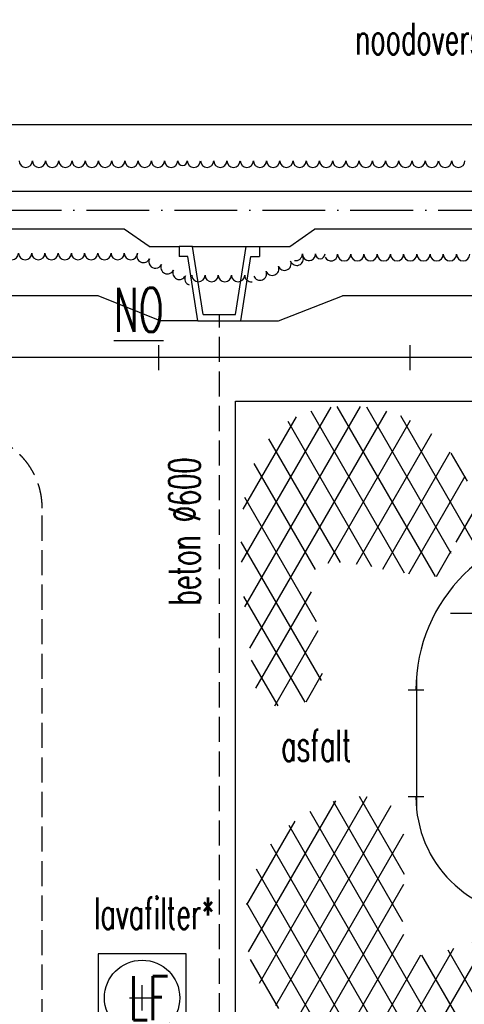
# Model space of a CAD drawing. Extents: x 0 to 420700, y 0 to 297000.
# Tile 5 of 18: x 132966 to 150663, y 190003 to 229196. Entities that reach past the tile are written whole.
import ezdxf

# ---------------------------------------------------------------- set-up
doc = ezdxf.new("R2010")
doc.units = 0
doc.header["$LTSCALE"] = 500
doc.linetypes.add('CENTRE_M', pattern=[7, 5, -1, 0, -1])
doc.linetypes.add('HIDDEN_M', pattern=[2.75, 2, -0.75])
doc.layers.get('0').update_dxf_attribs({"linetype": 'CONTINUOUS'})
for name, color, linetype in [('B1', 52, 'CONTINUOUS'), ('B2', 30, 'CONTINUOUS'), ('BCL2', 12, 'CENTRE_M'), ('BHL4', 140, 'HIDDEN_M'), ('BHP1', 127, 'CONTINUOUS'), ('BTXT1', 52, 'CONTINUOUS'), ('BTXT2', 123, 'CONTINUOUS'), ('BTXT3', 141, 'CONTINUOUS')]:
    doc.layers.add(name, color=color, linetype=linetype)
doc.layers.get('0').freeze()
doc.styles.get("Standard").update_dxf_attribs({"font": 'SIMPLEX.shx', "width": 0.6, "height": 1000})

# ---------------------------------------------------------------- blocks, each defined once
blk = doc.blocks.new('H')
for p, q in [((0, -500), (0, 500)), ((-500, 0), (500, 0))]:
    blk.add_line(p, q)
at = {"invisible_edges": 15}
blk.add_3dface([(-1501, 1499, -1), (-1501, -1501, -1), (1499, -1501, -1), (1499, 1499, -1)], dxfattribs=at)
blk = doc.blocks.new('*X12')
at = {"color": 0}
for p, q in [((141800, 207604), (145364, 213778)), ((141930, 205830), (146532, 213800)), ((142131, 204179), (147579, 213614)), ((148287, 207160), (144563, 213610)), ((149515, 207033), (145606, 213803)), ((150139, 207951), (146777, 213775)), ((141860, 209709), (143981, 213383)), ((145240, 207564), (148526, 213255)), ((151035, 208400), (148131, 213430)), ((146985, 207414), (143647, 213196)), ((145729, 207590), (142884, 212518)), ((146372, 207523), (149373, 212721)), ((147414, 207329), (150106, 211992)), ((150786, 210831), (150142, 211946)), ((144740, 207304), (142300, 211529)), ((148455, 207132), (150701, 211022)), ((144784, 205227), (141926, 210178)), ((150342, 208400), (151120, 209748)), ((144980, 202886), (141787, 208418)), ((149553, 207034), (150139, 208049)), ((144323, 202026), (141890, 206239)), ((142365, 202583), (144584, 206427)), ((143117, 201887), (144851, 204889)), ((143252, 201880), (142198, 203706)), ((144364, 202046), (145024, 203190)), ((142078, 192087), (145550, 198101)), ((142512, 190838), (146802, 198269)), ((148210, 193292), (145452, 198070)), ((148280, 195172), (146491, 198271)), ((143155, 189952), (147756, 197921)), ((149402, 189228), (144527, 197672)), ((142003, 193956), (143933, 197299)), ((148359, 189035), (143693, 197116)), ((143971, 189364), (148256, 196787)), ((147281, 188903), (142967, 196373)), ((146145, 188869), (142385, 195381)), ((144927, 189020), (148258, 194791)), ((144900, 189027), (142012, 194028)), ((151046, 189620), (152950, 192918)), ((145998, 188876), (148258, 192791)), ((149703, 189293), (151680, 192717)), ((152420, 190001), (150983, 192490)), ((153407, 190292), (151962, 192794)), ((152421, 190001), (153860, 192493)), ((148403, 189042), (150245, 192233)), ((151426, 189722), (150019, 192159)), ((143276, 189839), (142148, 191792)), ((147163, 188893), (148938, 191968)), ((150422, 189461), (148977, 191964)), ((153814, 190414), (154247, 191164)), ((154390, 190588), (154263, 190808))]:
    blk.add_line(p, q, dxfattribs=at)

msp = doc.modelspace()

# ---------------------------------------------------------------- linework, layer by layer
at = {"layer": 'B1'}
msp.add_line((305523, 215745, -2), (91113, 215745, -3), dxfattribs=at)
for points in [[(132944, 223582, 1), (133470, 223582, 1), (133996, 223582, 1), (134522, 223582, 1), (135049, 223582, 1), (135575, 223582, 1), (136101, 223582, 1), (136628, 223582, 1), (137154, 223582, 1), (137680, 223582, 1), (138207, 223582, 1), (138733, 223582, 1), (139259, 223582, 1), (139635, 223582, 1)], [(139635, 223582, 1), (140162, 223582, 1), (140688, 223582, 1), (141214, 223582, 1), (141741, 223582, 1), (142267, 223582, 1), (142793, 223582, 1), (143319, 223582, 1), (143846, 223582, 1), (144372, 223582, 1), (144898, 223582, 1), (145425, 223582, 1), (145951, 223582, 1), (146477, 223582, 1), (147004, 223582, 1), (147530, 223582, 1), (148056, 223582, 1), (148583, 223582, 1), (149109, 223582, 1), (149635, 223582, 1), (150162, 223582, 1), (150688, 223582, 1)], [(125577, 219786, 0.792748), (126076, 219903, 1), (126602, 219903, 1), (127129, 219903, 1), (127655, 219903, 1), (128181, 219903, 1), (128708, 219903, 1), (129234, 219903, 1), (129760, 219903, 1), (130287, 219903, 1), (130813, 219903, 1), (131339, 219903, 1), (131866, 219903, 1), (132392, 219903, 1), (132918, 219903, 1), (133445, 219903, 1), (133971, 219903, 1), (134497, 219903, 1), (135023, 219903, 1), (135550, 219903, 1), (136076, 219903, 1), (136602, 219903, 1), (137129, 219903, 1), (137655, 219903, 1)], [(137655, 219903, 1), (138131, 219678, 1), (138607, 219454, 1), (139083, 219229, 1), (139559, 219004, 0.449901), (139714, 218642, 1)], [(142286, 218989, 1), (142774, 219185, 1), (143263, 219381, 1), (143751, 219578, 1), (144239, 219774, 0.449901), (144610, 219641, 1)], [(143910, 219610, 0.463664), (144216, 219870, 1), (144743, 219870, 1), (145119, 219870, 1)], [(145119, 219742, 0.792748), (145618, 219859, 1), (146144, 219859, 1), (146670, 219859, 1), (147197, 219859, 1), (147723, 219859, 1), (148249, 219859, 1), (148775, 219859, 1), (149302, 219859, 1), (149828, 219859, 1), (150354, 219859, 1), (150881, 219859, 1)], [(139815, 219027, 1), (140342, 219027, 1), (140868, 219027, 1), (141394, 219027, 1), (141921, 219027, 0.449901), (142215, 218766, 1)]]:
    msp.add_lwpolyline(points, format="xyb", dxfattribs=at)
msp.add_arc((115113, 168009), 22300, 39.2618, 354.08, dxfattribs=at)
at = {"layer": 'B2'}
for p, q in [((327068, 225009), (89113, 225009)), ((328718, 222359), (91513, 222359)), ((136414, 220859), (91513, 220859)), ((137130, 220859), (136414, 220859)), ((138113, 220170), (137130, 220859)), ((143712, 220170), (144695, 220859)), ((143712, 220170), (144695, 220859)), ((329718, 220859), (144695, 220859)), ((138113, 220170), (139313, 220170)), ((139847, 220170), (139313, 220170)), ((139313, 220170), (139313, 219770)), ((140272, 217459), (139847, 220170)), ((139847, 220170), (141979, 220170)), ((141553, 217459), (141979, 220170)), ((141979, 220170), (142512, 220170)), ((142512, 220170), (142512, 219770)), ((142512, 220170), (143712, 220170)), ((139663, 219770), (139313, 219770)), ((140063, 217209), (139663, 219770)), ((141763, 217209), (142162, 219770)), ((142162, 219770), (142512, 219770)), ((136093, 218209), (89113, 218209)), ((138563, 217209), (136093, 218209)), ((143263, 217209), (145814, 218209)), ((331868, 218209), (145814, 218209)), ((140063, 217209), (138563, 217209)), ((140063, 217209), (141763, 217209)), ((140272, 217459), (141553, 217459)), ((141763, 217209), (143263, 217209)), ((141551, 214009), (325273, 214009))]:
    msp.add_line(p, q, dxfattribs=at)
for points in [[(141551, 188572), (141551, 214009)], [(148754, 202989), (148754, 197849)]]:
    msp.add_lwpolyline(points, dxfattribs=at)
for points in [[(140894, 208444, 0, 500, 0), (140894, 206944, 0, 0, 0), (140894, 201614, 0, 0, 0)], [(133845, 194224, 0, 500, 0), (133845, 192724, 0, 0, 0), (133845, 187394, 0, 0, 0)]]:
    msp.add_lwpolyline(points, format="xyseb", dxfattribs=at)
msp.add_lwpolyline([(136087, 188509), (139587, 188509), (139587, 192009), (136087, 192009)], close=True, dxfattribs=at)
msp.add_circle((137837, 190259), 1500, dxfattribs=at)
for centre, radius, start, end in [((155237, 202509), 6500, 90, 180), ((153487, 198259), 4750, 180, 270)]:
    msp.add_arc(centre, radius, start, end, dxfattribs=at)
at = {"layer": 'BCL2'}
for p, q in [((72624, 221609), (329218, 221609)), ((137837, 190766), (137837, 190766)), ((137837, 189759), (137837, 190759)), ((137337, 190259), (138337, 190259))]:
    msp.add_line(p, q, dxfattribs=at)
at = {"layer": 'BHL4'}
for p, q in [((140913, 185322), (140913, 217459)), ((133862, 182332), (133862, 209752))]:
    msp.add_line(p, q, dxfattribs=at)
msp.add_arc((130862, 209752), 3000, 0, 90, dxfattribs=at)
at = {"layer": 'BTXT1'}
for p, q in [((149048, 202509), (148425, 202509)), ((149048, 198259), (148425, 198259))]:
    msp.add_line(p, q, dxfattribs=at)
at = {"layer": 'BTXT2'}
msp.add_line((150109, 205567), (169209, 205567), dxfattribs=at)
msp.add_lwpolyline([(140869, 219619, 0, 500, 0), (140869, 221119, 0, 0, 0), (140869, 228567, 0, 0, 0), (144811, 228567, 0, 0, 0)], format="xyseb", dxfattribs=at)

# ---------------------------------------------------------------- block references
at = {"layer": 'B1', "rotation": 180}
for p in [(138491, 215745, -3), (138491, 215745, -2), (148491, 215745, -2)]:
    msp.add_blockref('H', p, dxfattribs=at)
at = {"layer": 'BHP1'}
msp.add_blockref('*X12', (0, 0), dxfattribs=at)

# ---------------------------------------------------------------- texts
at = {"layer": 'BTXT2', "width": 0.6}
for s, p in [('noodoverstort effluent', (146311, 227817)), ('asfalt', (143374, 199679)), ('lavafilter*', (135920, 192998))]:
    msp.add_text(s, height=1250, dxfattribs=at).set_placement(p)
msp.add_text('beton %%C600', height=1250, rotation=90, dxfattribs=at).set_placement((140150, 205884))
at = {"layer": 'BTXT3', "width": 0.6}
for s, p in [('%%uNO', (136713, 216770)), ('LF', (137314, 189373))]:
    msp.add_text(s, height=1750, dxfattribs=at).set_placement(p)

doc.saveas('drawing.dxf')
